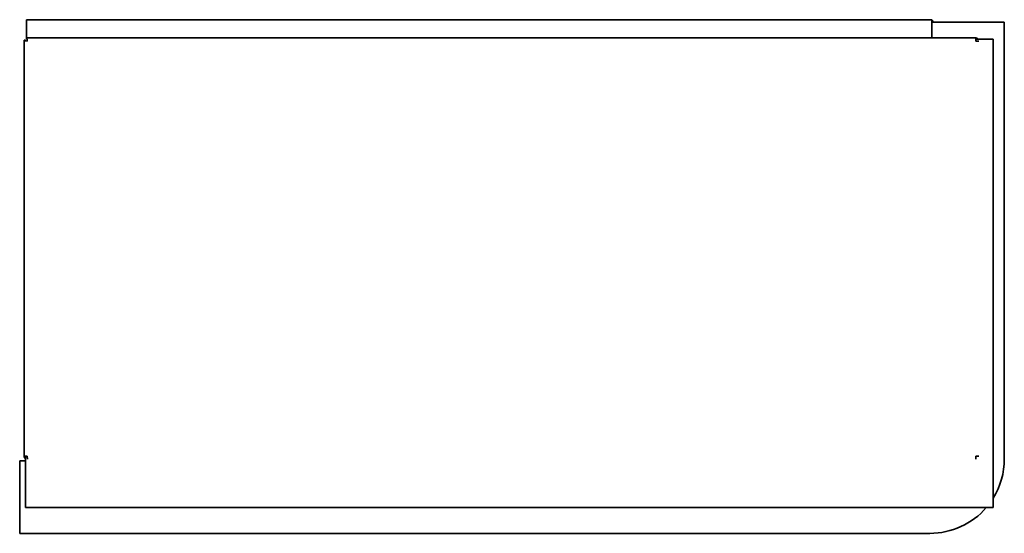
# Model space of a CAD drawing. Extents: x -6.9 to 77.3, y 3.9 to 51.3.
# Tile 3 of 3: x 50.2 to 77.3, y 3.9 to 18.1. Entities that reach past the tile are written whole.
import ezdxf

# ---------------------------------------------------------------- set-up
doc = ezdxf.new("R2010")
doc.units = 0
doc.header["$MEASUREMENT"] = 0

msp = doc.modelspace()

# ---------------------------------------------------------------- linework, layer by layer
at = {"color": 7, "lineweight": 35}
for p, q in [((50.378, 18.113), (75.341, 18.113)), ((50.378, 18.113), (50.378, 18.046)), ((50.378, 18.113), (75.341, 18.113)), ((50.378, 17.659), (50.378, 18.046)), ((77.338, 18.045), (75.338, 18.045)), ((75.338, 17.609), (75.338, 18.045)), ((75.341, 18.046), (75.341, 18.113)), ((75.341, 18.046), (75.341, 18.045)), ((75.342, 18.045), (75.342, 18.048)), ((75.378, 18.045), (75.378, 18.048)), ((77.338, 5.991), (77.338, 18.045)), ((50.378, 17.659), (50.378, 17.609)), ((50.314, 17.545), (50.314, 6.069)), ((50.314, 17.545), (50.35, 17.545)), ((76.551, 17.609), (50.378, 17.609)), ((50.378, 17.609), (50.378, 17.573)), ((76.551, 17.523), (76.551, 17.609)), ((77.033, 17.573), (76.551, 17.573)), ((76.637, 17.516), (76.551, 17.523)), ((77.033, 4.653), (77.033, 17.573)), ((50.4, 6.069), (50.314, 6.069)), ((50.35, 4.653), (50.35, 6.069)), ((50.4, 6.069), (50.407, 5.984)), ((76.551, 6.069), (76.551, 5.984)), ((76.637, 6.069), (76.551, 6.069)), ((50.191, 5.941), (50.35, 5.941)), ((50.191, 3.941), (50.191, 5.941)), ((77.033, 4.653), (50.35, 4.653)), ((50.191, 3.941), (75.288, 3.941))]:
    msp.add_line(p, q, dxfattribs=at)
for points in [[(50.314, 17.545), (50.314, 17.544), (50.315, 17.543), (50.316, 17.542), (50.32, 17.54), (50.329, 17.536), (50.352, 17.531), (50.4, 17.523)], [(50.4, 17.523), (50.393, 17.565), (50.389, 17.584), (50.384, 17.6), (50.382, 17.605), (50.38, 17.607), (50.379, 17.608), (50.378, 17.609)]]:
    msp.add_lwpolyline(points, dxfattribs=at)
for centre, radius, start, end in [((75.322, 18.048), 0.0559, 0, 70.1297), ((75.322, 18.048), 0.02, 0, 18.2016), ((76.551, 17.523), 0.0859, 35.5964, 90), ((50.4, 6.069), 0.0859, 180, 234.4036), ((50.427, 6.105), 0.0859, 204.7038, 206.6117), ((75.288, 5.991), 2.05, 328.3393, 0), ((75.288, 5.991), 2.05, 270, 319.2307)]:
    msp.add_arc(centre, radius, start, end, dxfattribs=at)

doc.saveas('drawing.dxf')
